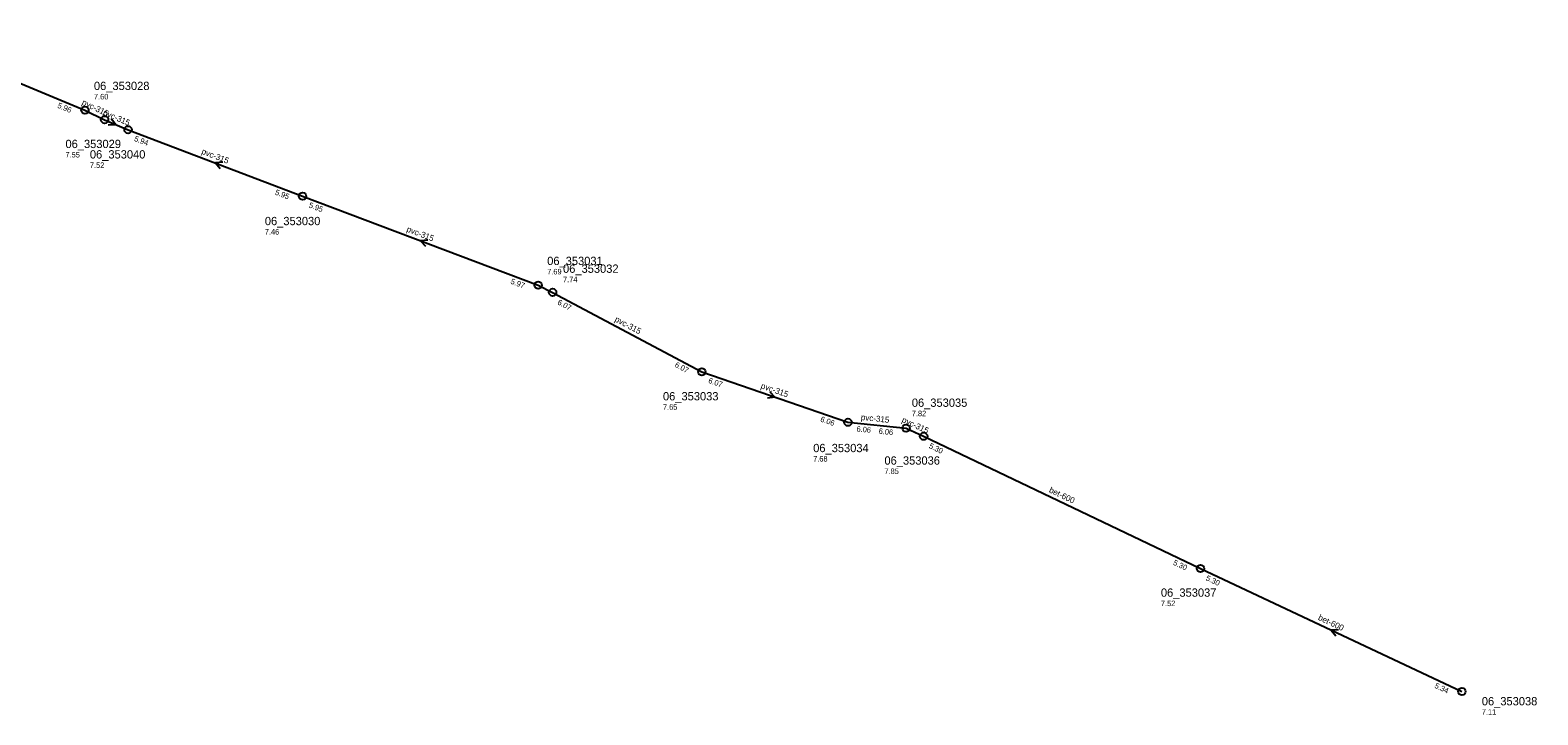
# Model space of a CAD drawing. Header units: metres. Extents: x 165220 to 165904, y 447259 to 448551.
# Tile 2 of 13: x 165544 to 165872, y 447277 to 447425. Entities that reach past the tile are written whole.
import ezdxf

# ---------------------------------------------------------------- set-up
doc = ezdxf.new("R2010")
doc.units = ezdxf.units.M

msp = doc.modelspace()

# ---------------------------------------------------------------- linework, layer by layer
at = {"layer": 'CON_BxH315x315mm', "linetype": 'Continuous'}
for points in [[(165556.357, 447408.087), (165560.634, 447406.017)], [(165560.634, 447406.017), (165565.707, 447403.849)], [(165565.707, 447403.849), (165603.604, 447389.409)], [(165603.604, 447389.409), (165654.737, 447370.09)], [(165654.737, 447370.09), (165657.872, 447368.552)], [(165657.872, 447368.552), (165690.253, 447351.287)], [(165690.253, 447351.287), (165721.979, 447340.34)], [(165721.979, 447340.34), (165734.587, 447339.063)], [(165734.587, 447339.063), (165738.401, 447337.296)]]:
    msp.add_lwpolyline(points, dxfattribs=at)
at = {"layer": 'CON_BxH400x400mm', "linetype": 'Continuous'}
msp.add_lwpolyline([(165514.553, 447425.463), (165556.357, 447408.087)], dxfattribs=at)
at = {"layer": 'CON_BxH600x600mm', "linetype": 'Continuous'}
for points in [[(165738.401, 447337.296), (165798.48, 447308.59)], [(165798.48, 447308.59), (165855.233, 447281.905)]]:
    msp.add_lwpolyline(points, dxfattribs=at)
at = {"layer": 'NOD_inspectieput'}
for centre in [(165556.36, 447408.09), (165560.63, 447406.02), (165565.71, 447403.85), (165603.6, 447389.41), (165654.74, 447370.09), (165657.87, 447368.55), (165690.25, 447351.29), (165721.98, 447340.34), (165734.59, 447339.06), (165738.4, 447337.3), (165798.48, 447308.59), (165855.23, 447281.91)]:
    msp.add_circle(centre, 0.8, dxfattribs=at)
at = {"layer": 'PIJL'}
for points in [[(165562.04, 447406.26), (165563.17, 447404.93), (165561.43, 447404.83)], [(165586.26, 447396.79), (165584.66, 447396.63), (165585.74, 447395.44)], [(165630.77, 447379.91), (165629.17, 447379.75), (165630.26, 447378.57)], [(165704.99, 447346.96), (165706.12, 447345.81), (165704.52, 447345.6)], [(165828.47, 447295.29), (165826.86, 447295.25), (165827.85, 447293.98)]]:
    msp.add_lwpolyline(points, dxfattribs=at)

# ---------------------------------------------------------------- texts
at = {"layer": 'DMM_BxH315x315mm'}
for rotation, p in [(-25.83, (165555.56, 447409.36)), (-23.14, (165560.13, 447407.09)), (-20.86, (165581.53, 447398.64)), (-20.7, (165626.04, 447381.76)), (-28.07, (165671.21, 447362.31)), (-19.04, (165702.93, 447347.74)), (-5.78, (165724.73, 447340.84)), (-24.86, (165733.53, 447340.43))]:
    msp.add_text('pvc-315', height=1.3, rotation=rotation, dxfattribs=at).set_placement(p)
at = {"layer": 'DMM_BxH600x600mm'}
for rotation, p in [(-25.54, (165765.49, 447325.2)), (-25.18, (165823.89, 447297.52))]:
    msp.add_text('bet-600', height=1.3, rotation=rotation, dxfattribs=at).set_placement(p)
at = {"layer": 'INV_BxH315x315mm'}
for s, rotation, p in [('5.94', -20.86, (165566.94, 447401.45)), ('5.95', -20.86, (165597.51, 447389.81)), ('5.95', -20.7, (165604.84, 447387.02)), ('5.97', -20.7, (165648.64, 447370.47)), ('6.07', -28.07, (165658.79, 447366.02)), ('6.07', -28.07, (165684.25, 447352.45)), ('6.07', -19.04, (165691.56, 447348.93)), ('6.06', -19.04, (165715.87, 447340.54)), ('6.06', -5.78, (165723.79, 447338.35)), ('6.06', -5.78, (165728.6, 447337.86))]:
    msp.add_text(s, height=1.2, rotation=rotation, dxfattribs=at).set_placement(p)
at = {"layer": 'INV_BxH400x400mm'}
msp.add_text('5.96', height=1.2, rotation=-22.57, dxfattribs=at).set_placement((165550.27, 447408.67))
at = {"layer": 'INV_BxH600x600mm'}
for s, rotation, p in [('5.30', -25.54, (165739.43, 447334.81)), ('5.30', -25.54, (165792.43, 447309.48)), ('5.30', -25.18, (165799.52, 447306.11)), ('5.34', -25.18, (165849.18, 447282.76))]:
    msp.add_text(s, height=1.2, rotation=rotation, dxfattribs=at).set_placement(p)
at = {"layer": 'NLV_inspectieput'}
for s, p in [('7.60', (165558.31, 447410.43)), ('7.55', (165552.13, 447397.83)), ('7.52', (165557.43, 447395.56)), ('7.46', (165595.4, 447381.09)), ('7.69', (165656.69, 447372.44)), ('7.74', (165660.13, 447370.75)), ('7.65', (165681.82, 447343.06)), ('7.82', (165735.83, 447341.66)), ('7.68', (165714.42, 447331.82)), ('7.85', (165729.89, 447329.11)), ('7.52', (165789.9, 447300.44)), ('7.11', (165859.55, 447276.86))]:
    msp.add_text(s, height=1.2, dxfattribs=at).set_placement(p)
at = {"layer": 'NNR_inspectieput'}
for s, p in [('06_353028', (165558.31, 447412.47)), ('06_353029', (165552.13, 447399.87)), ('06_353040', (165557.43, 447397.6)), ('06_353030', (165595.4, 447383.13)), ('06_353031', (165656.69, 447374.48)), ('06_353032', (165660.13, 447372.79)), ('06_353033', (165681.82, 447345.1)), ('06_353035', (165735.83, 447343.7)), ('06_353034', (165714.42, 447333.86)), ('06_353036', (165729.89, 447331.15)), ('06_353037', (165789.9, 447302.48)), ('06_353038', (165859.55, 447278.9))]:
    msp.add_text(s, height=1.8, dxfattribs=at).set_placement(p)

doc.saveas('drawing.dxf')
